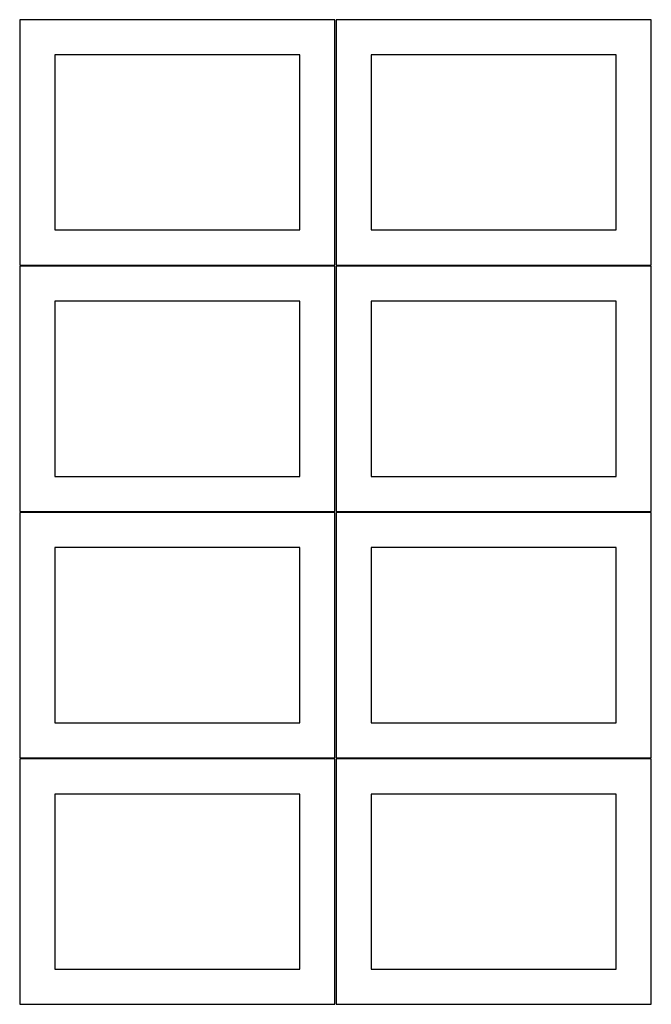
# Model space of a CAD drawing. Header units: millimetres. Extents: x 7 to 1493, y 7 to 2993.
# Tile 1 of 13: x 7 to 908, y 7 to 1411. Entities that reach past the tile are written whole.
import ezdxf

# ---------------------------------------------------------------- set-up
doc = ezdxf.new("R2010")
doc.units = ezdxf.units.MM
doc.layers.add('CUT', color=7, linetype='CONTINUOUS', true_color=0x000000)

msp = doc.modelspace()

# ---------------------------------------------------------------- linework, layer by layer
at = {"layer": 'CUT'}
for p, q in [((456.524735, 1411.099044), (6.524735, 1411.099044)), ((6.524735, 1411.099044), (6.524735, 1061.099044)), ((456.524735, 1061.099044), (456.524735, 1411.099044)), ((908.049576, 1411.099044), (458.049576, 1411.099044)), ((458.049576, 1411.099044), (458.049576, 1061.099044)), ((908.049576, 1061.099044), (908.049576, 1411.099044)), ((406.524735, 1361.099044), (56.524735, 1361.099044)), ((56.524735, 1361.099044), (56.524735, 1111.099044)), ((406.524735, 1111.099044), (406.524735, 1361.099044)), ((858.049576, 1361.099044), (508.049576, 1361.099044)), ((508.049576, 1361.099044), (508.049576, 1111.099044)), ((858.049576, 1111.099044), (858.049576, 1361.099044)), ((56.524735, 1111.099044), (406.524735, 1111.099044)), ((508.049576, 1111.099044), (858.049576, 1111.099044)), ((6.524735, 1061.099044), (456.524735, 1061.099044)), ((456.524735, 1059.574325), (6.524735, 1059.574325)), ((6.524735, 1059.574325), (6.524735, 709.574325)), ((456.524735, 709.574325), (456.524735, 1059.574325)), ((458.049576, 1061.099044), (908.049576, 1061.099044)), ((908.049576, 1059.574325), (458.049576, 1059.574325)), ((458.049576, 1059.574325), (458.049576, 709.574325)), ((908.049576, 709.574325), (908.049576, 1059.574325)), ((406.524735, 1009.574325), (56.524735, 1009.574325)), ((56.524735, 1009.574325), (56.524735, 759.574325)), ((406.524735, 759.574325), (406.524735, 1009.574325)), ((858.049576, 1009.574325), (508.049576, 1009.574325)), ((508.049576, 1009.574325), (508.049576, 759.574325)), ((858.049576, 759.574325), (858.049576, 1009.574325)), ((56.524735, 759.574325), (406.524735, 759.574325)), ((508.049576, 759.574325), (858.049576, 759.574325)), ((6.524735, 709.574325), (456.524735, 709.574325)), ((456.524735, 708.049545), (6.524735, 708.049545)), ((6.524735, 708.049545), (6.524735, 358.049545)), ((456.524735, 358.049545), (456.524735, 708.049545)), ((458.049576, 709.574325), (908.049576, 709.574325)), ((908.049576, 708.049545), (458.049576, 708.049545)), ((458.049576, 708.049545), (458.049576, 358.049545)), ((908.049576, 358.049545), (908.049576, 708.049545)), ((406.524735, 658.049545), (56.524735, 658.049545)), ((56.524735, 658.049545), (56.524735, 408.049545)), ((406.524735, 408.049545), (406.524735, 658.049545)), ((858.049576, 658.049545), (508.049576, 658.049545)), ((508.049576, 658.049545), (508.049576, 408.049545)), ((858.049576, 408.049545), (858.049576, 658.049545)), ((56.524735, 408.049545), (406.524735, 408.049545)), ((508.049576, 408.049545), (858.049576, 408.049545)), ((6.524735, 358.049545), (456.524735, 358.049545)), ((456.524735, 356.52478), (6.524735, 356.52478)), ((6.524735, 356.52478), (6.524735, 6.52478)), ((456.524735, 6.52478), (456.524735, 356.52478)), ((458.049576, 358.049545), (908.049576, 358.049545)), ((908.049576, 356.52478), (458.049576, 356.52478)), ((458.049576, 356.52478), (458.049576, 6.52478)), ((908.049576, 6.52478), (908.049576, 356.52478)), ((406.524735, 306.52478), (56.524735, 306.52478)), ((56.524735, 306.52478), (56.524735, 56.52478)), ((406.524735, 56.52478), (406.524735, 306.52478)), ((858.049576, 306.52478), (508.049576, 306.52478)), ((508.049576, 306.52478), (508.049576, 56.52478)), ((858.049576, 56.52478), (858.049576, 306.52478)), ((56.524735, 56.52478), (406.524735, 56.52478)), ((508.049576, 56.52478), (858.049576, 56.52478)), ((6.524735, 6.52478), (456.524735, 6.52478)), ((458.049576, 6.52478), (908.049576, 6.52478))]:
    msp.add_line(p, q, dxfattribs=at)

doc.saveas('drawing.dxf')
